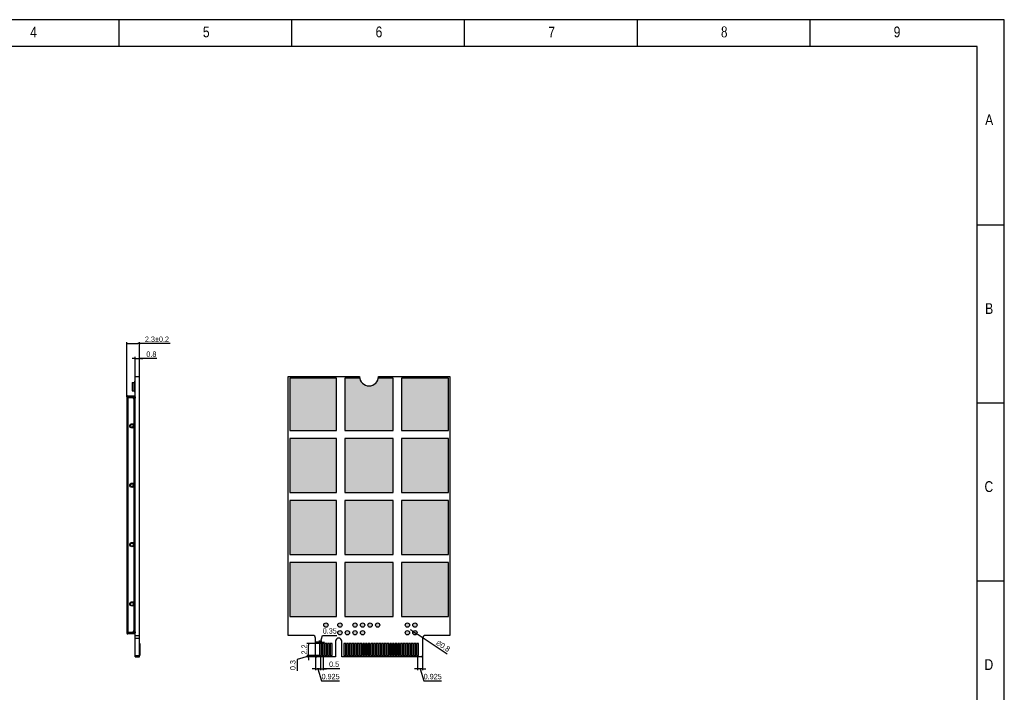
# Model space of a CAD drawing. Header units: millimetres. Extents: x 14844 to 15142, y 1964 to 2174.
# Tile 19 of 19: x 14959 to 15141, y 2050 to 2174. Entities that reach past the tile are written whole.
import ezdxf

# ---------------------------------------------------------------- set-up
doc = ezdxf.new("R2010")
doc.units = ezdxf.units.MM
doc.header["$LTSCALE"] = 30.734
doc.header["$PDMODE"] = 3
doc.header["$PDSIZE"] = 8
doc.layers.get('0').update_dxf_attribs({"linetype": 'CONTINUOUS'})
doc.layers.get('Defpoints').update_dxf_attribs({"linetype": 'CONTINUOUS'})
for name, color, linetype in [('01 实线', 7, 'CONTINUOUS'), ('03 标注', 7, 'CONTINUOUS'), ('07 图框', 15, 'CONTINUOUS')]:
    doc.layers.add(name, color=color, linetype=linetype)
doc.styles.add('ST1', font='arial.ttf', dxfattribs={"width": 0.8})
doc.dimstyles.new('ST-1', dxfattribs={"dimtxt": 1, "dimasz": 0.3, "dimexe": 0.3, "dimexo": 0, "dimgap": 0.3, "dimtad": 1, "dimdec": 3, "dimzin": 9, "dimdsep": 46, "dimtxsty": 'ST1', "dimblk": 'DOT', "dimcen": 0.1, "dimclrd": 256, "dimclre": 256, "dimclrt": 256, "dimadec": 0, "dimazin": 0, "dimtp": 0.1, "dimtm": 0.1, "dimtfac": 1, "dimtdec": 3, "dimtmove": 1, "dimatfit": 3, "dimfxl": 0, "dimtolj": 1, "dimlwd": -1, "dimlwe": -1, "dimarcsym": 0})

# ---------------------------------------------------------------- blocks, each defined once
blk = doc.blocks.new('_Dot')
at = {"color": 0, "linetype": 'ByBlock', "lineweight": -2}
blk.add_line((-0.5, 0), (-1, 0), dxfattribs=at)
at = {"color": 0, "linetype": 'ByBlock', "const_width": 0.5}
blk.add_lwpolyline([(-0.25, 0, 1), (0.25, 0, 1)], format="xyb", close=True, dxfattribs=at)
blk = doc.blocks.new('*D23')
at = {"layer": '03 标注', "ltscale": 0.05, "transparency": 16777216}
for p, q in [((14979.7, 2111.45), (14979.4, 2111.45)), ((14980, 2108.13), (14980, 2111.75)), ((14980, 2111.45), (14980.8, 2111.45)), ((14980, 2111.45), (14980.8, 2111.45)), ((14980.8, 2108.13), (14980.8, 2111.75)), ((14984.02, 2111.45), (14980.8, 2111.45)), ((14981.1, 2111.45), (14981.4, 2111.45))]:
    blk.add_line(p, q, dxfattribs=at)
at = {"layer": 'Defpoints', "color": 0, "ltscale": 0.05, "transparency": 16777216}
for p in [(14980.8, 2111.45), (14980, 2108.13), (14980.8, 2108.13)]:
    blk.add_point(p, dxfattribs=at)
at = {"layer": '03 标注', "ltscale": 0.05, "transparency": 16777216, "xscale": 0.3, "yscale": 0.3, "zscale": 0.3}
blk.add_blockref('_Dot', (14980, 2111.45), dxfattribs=at)
at = {"layer": '03 标注', "ltscale": 0.05, "transparency": 16777216, "xscale": 0.3, "yscale": 0.3, "zscale": 0.3, "rotation": 180}
blk.add_blockref('_Dot', (14980.8, 2111.45), dxfattribs=at)
at = {"layer": '03 标注', "ltscale": 0.05, "transparency": 16777216, "insert": (14982.99, 2112.26), "char_height": 1, "attachment_point": 5, "style": 'ST1'}
blk.add_mtext('\\A1;0.8', dxfattribs=at)
blk = doc.blocks.new('*D24')
at = {"layer": '03 标注', "ltscale": 0.05, "transparency": 16777216}
for p, q in [((15013.39, 2056.38), (15013.39, 2053.66)), ((15014.32, 2056.43), (15014.32, 2053.66)), ((15013.09, 2053.96), (15012.79, 2053.96)), ((15013.39, 2053.96), (15014.32, 2053.96)), ((15013.39, 2053.96), (15014.32, 2053.96)), ((15013.86, 2053.96), (15014.54, 2051.68)), ((15014.62, 2053.96), (15014.92, 2053.96)), ((15014.54, 2051.68), (15017.85, 2051.68))]:
    blk.add_line(p, q, dxfattribs=at)
at = {"layer": 'Defpoints', "color": 0, "ltscale": 0.05, "transparency": 16777216}
for p in [(15013.39, 2056.38), (15014.32, 2056.43), (15014.32, 2053.96)]:
    blk.add_point(p, dxfattribs=at)
at = {"layer": '03 标注', "ltscale": 0.05, "transparency": 16777216, "xscale": 0.3, "yscale": 0.3, "zscale": 0.3}
blk.add_blockref('_Dot', (15013.39, 2053.96), dxfattribs=at)
at = {"layer": '03 标注', "ltscale": 0.05, "transparency": 16777216, "xscale": 0.3, "yscale": 0.3, "zscale": 0.3, "rotation": 180}
blk.add_blockref('_Dot', (15014.32, 2053.96), dxfattribs=at)
at = {"layer": '03 标注', "ltscale": 0.05, "transparency": 16777216, "insert": (15016.19, 2052.49), "char_height": 1, "attachment_point": 5, "style": 'ST1'}
blk.add_mtext('\\A1;0.925', dxfattribs=at)
blk = doc.blocks.new('*D25')
at = {"layer": '03 标注', "ltscale": 0.05, "transparency": 16777216}
for p, q in [((15014.32, 2056.43), (15014.32, 2053.66)), ((15014.82, 2056.43), (15014.82, 2053.66)), ((15014.02, 2053.96), (15013.72, 2053.96)), ((15014.32, 2053.96), (15014.82, 2053.96)), ((15014.32, 2053.96), (15014.82, 2053.96)), ((15017.88, 2053.96), (15014.82, 2053.96)), ((15015.12, 2053.96), (15015.42, 2053.96))]:
    blk.add_line(p, q, dxfattribs=at)
at = {"layer": 'Defpoints', "color": 0, "ltscale": 0.05, "transparency": 16777216}
for p in [(15014.32, 2056.43), (15014.82, 2056.43), (15014.82, 2053.96)]:
    blk.add_point(p, dxfattribs=at)
at = {"layer": '03 标注', "ltscale": 0.05, "transparency": 16777216, "xscale": 0.3, "yscale": 0.3, "zscale": 0.3}
blk.add_blockref('_Dot', (15014.32, 2053.96), dxfattribs=at)
at = {"layer": '03 标注', "ltscale": 0.05, "transparency": 16777216, "xscale": 0.3, "yscale": 0.3, "zscale": 0.3, "rotation": 180}
blk.add_blockref('_Dot', (15014.82, 2053.96), dxfattribs=at)
at = {"layer": '03 标注', "ltscale": 0.05, "transparency": 16777216, "insert": (15016.85, 2054.77), "char_height": 1, "attachment_point": 5, "style": 'ST1'}
blk.add_mtext('\\A1;0.5', dxfattribs=at)
blk = doc.blocks.new('*D26')
at = {"layer": '03 标注', "ltscale": 0.05, "transparency": 16777216}
for p, q in [((15012.09, 2056.28), (15010.02, 2055.65)), ((15014.14, 2056.43), (15011.79, 2056.43)), ((15012.09, 2056.73), (15012.09, 2057.03)), ((15012.09, 2056.43), (15012.09, 2056.13)), ((15012.09, 2056.43), (15012.09, 2056.13)), ((15010.02, 2055.65), (15010.02, 2053.59)), ((15013.64, 2056.13), (15011.79, 2056.13)), ((15012.09, 2055.83), (15012.09, 2055.53))]:
    blk.add_line(p, q, dxfattribs=at)
at = {"layer": 'Defpoints', "color": 0, "ltscale": 0.05, "transparency": 16777216}
for p in [(15014.14, 2056.43), (15012.09, 2056.13), (15013.64, 2056.13)]:
    blk.add_point(p, dxfattribs=at)
at = {"layer": '03 标注', "ltscale": 0.05, "transparency": 16777216, "xscale": 0.3, "yscale": 0.3, "zscale": 0.3}
for p, rotation in [((15012.09, 2056.43), 270), ((15012.09, 2056.13), 90)]:
    blk.add_blockref('_Dot', p, dxfattribs=dict(at, rotation=rotation))
at = {"layer": '03 标注', "ltscale": 0.05, "transparency": 16777216, "insert": (15009.2, 2054.62), "char_height": 1, "attachment_point": 5, "rotation": 90, "style": 'ST1'}
blk.add_mtext('\\A1;0.3', dxfattribs=at)
blk = doc.blocks.new('*D27')
at = {"layer": '03 标注', "ltscale": 0.05, "transparency": 16777216}
for p, q in [((15014.14, 2058.63), (15011.79, 2058.63)), ((15012.09, 2056.73), (15012.09, 2058.33)), ((15014.14, 2056.43), (15011.79, 2056.43))]:
    blk.add_line(p, q, dxfattribs=at)
at = {"layer": 'Defpoints', "color": 0, "ltscale": 0.05, "transparency": 16777216}
for p in [(15012.09, 2058.63), (15014.14, 2058.63), (15014.14, 2056.43)]:
    blk.add_point(p, dxfattribs=at)
at = {"layer": '03 标注', "ltscale": 0.05, "transparency": 16777216, "xscale": 0.3, "yscale": 0.3, "zscale": 0.3}
for p, rotation in [((15012.09, 2058.63), 90), ((15012.09, 2056.43), 270)]:
    blk.add_blockref('_Dot', p, dxfattribs=dict(at, rotation=rotation))
at = {"layer": '03 标注', "ltscale": 0.05, "transparency": 16777216, "insert": (15011.29, 2057.53), "char_height": 1, "attachment_point": 5, "rotation": 90, "style": 'ST1'}
blk.add_mtext('\\A1;2.2', dxfattribs=at)
blk = doc.blocks.new('*D28')
at = {"layer": '03 标注', "ltscale": 0.05, "transparency": 16777216}
for p, q in [((15014.32, 2058.87), (15014.7, 2060.14)), ((15014.7, 2060.14), (15017.38, 2060.14)), ((15013.84, 2058.87), (15013.54, 2058.87)), ((15014.14, 2058.63), (15014.14, 2059.17)), ((15014.14, 2058.87), (15014.49, 2058.87)), ((15014.14, 2058.87), (15014.49, 2058.87)), ((15014.49, 2058.63), (15014.49, 2059.17)), ((15014.79, 2058.87), (15015.09, 2058.87))]:
    blk.add_line(p, q, dxfattribs=at)
at = {"layer": 'Defpoints', "color": 0, "ltscale": 0.05, "transparency": 16777216}
for p in [(15014.14, 2058.63), (15014.49, 2058.87), (15014.49, 2058.63)]:
    blk.add_point(p, dxfattribs=at)
at = {"layer": '03 标注', "ltscale": 0.05, "transparency": 16777216, "xscale": 0.3, "yscale": 0.3, "zscale": 0.3}
blk.add_blockref('_Dot', (15014.14, 2058.87), dxfattribs=at)
at = {"layer": '03 标注', "ltscale": 0.05, "transparency": 16777216, "xscale": 0.3, "yscale": 0.3, "zscale": 0.3, "rotation": 180}
blk.add_blockref('_Dot', (15014.49, 2058.87), dxfattribs=at)
at = {"layer": '03 标注', "ltscale": 0.05, "transparency": 16777216, "insert": (15016.04, 2060.95), "char_height": 1, "attachment_point": 5, "style": 'ST1'}
blk.add_mtext('\\A1;0.35', dxfattribs=at)
blk = doc.blocks.new('*D29')
at = {"layer": '03 标注', "ltscale": 0.05, "transparency": 16777216}
for p, q in [((15032.32, 2056.43), (15032.32, 2053.66)), ((15033.24, 2056.38), (15033.24, 2053.66)), ((15032.02, 2053.96), (15031.72, 2053.96)), ((15033.24, 2053.96), (15032.32, 2053.96)), ((15033.24, 2053.96), (15032.32, 2053.96)), ((15032.78, 2053.96), (15033.47, 2051.68)), ((15033.54, 2053.96), (15033.84, 2053.96)), ((15033.47, 2051.68), (15036.77, 2051.68))]:
    blk.add_line(p, q, dxfattribs=at)
at = {"layer": 'Defpoints', "color": 0, "ltscale": 0.05, "transparency": 16777216}
for p in [(15032.32, 2056.43), (15033.24, 2056.38), (15032.32, 2053.96)]:
    blk.add_point(p, dxfattribs=at)
at = {"layer": '03 标注', "ltscale": 0.05, "transparency": 16777216, "xscale": 0.3, "yscale": 0.3, "zscale": 0.3}
blk.add_blockref('_Dot', (15032.32, 2053.96), dxfattribs=at)
at = {"layer": '03 标注', "ltscale": 0.05, "transparency": 16777216, "xscale": 0.3, "yscale": 0.3, "zscale": 0.3, "rotation": 180}
blk.add_blockref('_Dot', (15033.24, 2053.96), dxfattribs=at)
at = {"layer": '03 标注', "ltscale": 0.05, "transparency": 16777216, "insert": (15035.12, 2052.49), "char_height": 1, "attachment_point": 5, "style": 'ST1'}
blk.add_mtext('\\A1;0.925', dxfattribs=at)
blk = doc.blocks.new('*D30')
at = {"layer": '03 标注', "ltscale": 0.05, "transparency": 16777216}
for p, q in [((15031.24, 2061.02), (15030.99, 2061.19)), ((15031.49, 2060.85), (15032.15, 2060.41)), ((15037.8, 2056.64), (15032.4, 2060.24))]:
    blk.add_line(p, q, dxfattribs=at)
at = {"layer": 'Defpoints', "color": 0, "ltscale": 0.05, "transparency": 16777216}
for p in [(15031.49, 2060.85), (15032.15, 2060.41)]:
    blk.add_point(p, dxfattribs=at)
at = {"layer": '03 标注', "ltscale": 0.05, "transparency": 16777216, "xscale": 0.3, "yscale": 0.3, "zscale": 0.3}
for p, rotation in [((15031.49, 2060.85), 326.2734688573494), ((15032.15, 2060.41), 146.2734688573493)]:
    blk.add_blockref('_Dot', p, dxfattribs=dict(at, rotation=rotation))
at = {"layer": '03 标注', "ltscale": 0.05, "transparency": 16777216, "insert": (15037.05, 2058.15), "char_height": 1, "attachment_point": 5, "rotation": 326.2735, "style": 'ST1'}
blk.add_mtext('\\A1;∅0.8', dxfattribs=at)

msp = doc.modelspace()

# ---------------------------------------------------------------- hatches: boundary and pattern name
at = {"layer": '03 标注', "ltscale": 0.05}
h = msp.add_hatch(color=256, dxfattribs=at)
h.dxf.hatch_style = 1
h.paths.add_polyline_path([(15008.6183, 2098.1321), (15017.3183, 2098.1321), (15017.3183, 2107.8321), (15008.6183, 2107.8321)])
h.paths.add_polyline_path([(15021.5942, 2107.8321), (15018.8183, 2107.8321), (15018.8183, 2098.1321), (15027.8183, 2098.1321), (15027.8183, 2107.8321), (15025.0424, 2107.8321, -0.84102145)])
h.paths.add_polyline_path([(15038.0183, 2107.8321), (15029.3183, 2107.8321), (15029.3183, 2098.1321), (15038.0183, 2098.1321)])
h.paths.add_polyline_path([(15038.0208, 2086.6321), (15038.0208, 2096.6321), (15029.3208, 2096.6321), (15029.3208, 2086.6321)])
h.paths.add_polyline_path([(15027.8208, 2096.6321), (15018.8208, 2096.6321), (15018.8208, 2086.6321), (15027.8208, 2086.6321)])
h.paths.add_polyline_path([(15017.3208, 2086.6321), (15017.3208, 2096.6321), (15008.6208, 2096.6321), (15008.6208, 2086.6321)])
h.paths.add_polyline_path([(15017.3208, 2085.1321), (15008.6208, 2085.1321), (15008.6208, 2075.1321), (15017.3208, 2075.1321)])
h.paths.add_polyline_path([(15018.8208, 2075.1321), (15027.8208, 2075.1321), (15027.8208, 2085.1321), (15018.8208, 2085.1321)])
h.paths.add_polyline_path([(15029.3208, 2075.1321), (15038.0208, 2075.1321), (15038.0208, 2085.1321), (15029.3208, 2085.1321)])
h.paths.add_polyline_path([(15029.3208, 2063.6321), (15038.0208, 2063.6321), (15038.0208, 2073.6321), (15029.3208, 2073.6321)])
h.paths.add_polyline_path([(15027.8208, 2073.6321), (15018.8208, 2073.6321), (15018.8208, 2063.6321), (15027.8208, 2063.6321)])
h.paths.add_polyline_path([(15017.3208, 2073.6321), (15008.6208, 2073.6321), (15008.6208, 2063.6321), (15017.3208, 2063.6321)])
h.paths.add_polyline_path([(15014.9183, 2062.0321, 1), (15015.7183, 2062.0321, 1)])
h.paths.add_polyline_path([(15017.5183, 2062.0321, 1), (15018.3183, 2062.0321, 1)])
h.paths.add_polyline_path([(15021.1183, 2062.0321, 1), (15020.3183, 2062.0321, 1)])
h.paths.add_polyline_path([(15021.7183, 2062.0321, 1), (15022.5183, 2062.0321, 1)])
h.paths.add_polyline_path([(15023.1183, 2062.0321, 1), (15023.9183, 2062.0321, 1)])
h.paths.add_polyline_path([(15025.3183, 2062.0321, 1), (15024.5183, 2062.0321, 1)])
h.paths.add_polyline_path([(15030.0183, 2062.0321, 1), (15030.8183, 2062.0321, 1)])
h.paths.add_polyline_path([(15031.4183, 2062.0321, 1), (15032.2183, 2062.0321, 1)])
h.paths.add_polyline_path([(15031.4183, 2060.6321, 1), (15032.2183, 2060.6321, 1)])
h.paths.add_polyline_path([(15030.8183, 2060.6321, 1), (15030.0183, 2060.6321, 1)])
h.paths.add_polyline_path([(15022.5183, 2060.6321, 1), (15021.7183, 2060.6321, 1)])
h.paths.add_polyline_path([(15020.3183, 2060.6321, 1), (15021.1183, 2060.6321, 1)])
h.paths.add_polyline_path([(15018.9183, 2060.6321, 1), (15019.7183, 2060.6321, 1)])
h.paths.add_polyline_path([(15018.3183, 2060.6321, 1), (15017.5183, 2060.6321, 1)])
h.paths.add_polyline_path([(15014.4933, 2058.6321), (15014.1433, 2058.6321), (15014.1433, 2056.4321), (15014.4933, 2056.4321)])
h.paths.add_polyline_path([(15014.9933, 2058.6321), (15014.6433, 2058.6321), (15014.6433, 2056.4321), (15014.9933, 2056.4321)])
h.paths.add_polyline_path([(15015.4933, 2058.6321), (15015.1433, 2058.6321), (15015.1433, 2056.4321), (15015.4933, 2056.4321)])
h.paths.add_polyline_path([(15015.6433, 2056.4321), (15015.9933, 2056.4321), (15015.9933, 2058.6321), (15015.6433, 2058.6321)])
h.paths.add_polyline_path([(15016.4933, 2058.6321), (15016.1433, 2058.6321), (15016.1433, 2056.4321), (15016.4933, 2056.4321)])
h.paths.add_polyline_path([(15018.6433, 2056.4321), (15018.9933, 2056.4321), (15018.9933, 2058.6321), (15018.6433, 2058.6321)])
h.paths.add_polyline_path([(15019.1433, 2056.4321), (15019.4933, 2056.4321), (15019.4933, 2058.6321), (15019.1433, 2058.6321)])
h.paths.add_polyline_path([(15019.6433, 2056.4321), (15019.9933, 2056.4321), (15019.9933, 2058.6321), (15019.6433, 2058.6321)])
h.paths.add_polyline_path([(15020.4933, 2058.6321), (15020.1433, 2058.6321), (15020.1433, 2056.4321), (15020.4933, 2056.4321)])
h.paths.add_polyline_path([(15020.6433, 2056.4321), (15020.9933, 2056.4321), (15020.9933, 2058.6321), (15020.6433, 2058.6321)])
h.paths.add_polyline_path([(15021.4933, 2058.6321), (15021.1433, 2058.6321), (15021.1433, 2056.4321), (15021.4933, 2056.4321)])
h.paths.add_polyline_path([(15021.9933, 2058.6321), (15021.6433, 2058.6321), (15021.6433, 2056.4321), (15021.9933, 2056.4321)])
h.paths.add_polyline_path([(15022.1433, 2056.4321), (15022.4933, 2056.4321), (15022.4933, 2058.6321), (15022.1433, 2058.6321)])
h.paths.add_polyline_path([(15022.9933, 2058.6321), (15022.6433, 2058.6321), (15022.6433, 2056.4321), (15022.9933, 2056.4321)])
h.paths.add_polyline_path([(15023.1433, 2056.4321), (15023.4933, 2056.4321), (15023.4933, 2058.6321), (15023.1433, 2058.6321)])
h.paths.add_polyline_path([(15023.9933, 2058.6321), (15023.6433, 2058.6321), (15023.6433, 2056.4321), (15023.9933, 2056.4321)])
h.paths.add_polyline_path([(15024.4933, 2058.6321), (15024.1433, 2058.6321), (15024.1433, 2056.4321), (15024.4933, 2056.4321)])
h.paths.add_polyline_path([(15024.9933, 2058.6321), (15024.6433, 2058.6321), (15024.6433, 2056.4321), (15024.9933, 2056.4321)])
h.paths.add_polyline_path([(15025.4933, 2058.6321), (15025.1433, 2058.6321), (15025.1433, 2056.4321), (15025.4933, 2056.4321)])
h.paths.add_polyline_path([(15025.9933, 2058.6321), (15025.6433, 2058.6321), (15025.6433, 2056.4321), (15025.9933, 2056.4321)])
h.paths.add_polyline_path([(15026.4933, 2058.6321), (15026.1433, 2058.6321), (15026.1433, 2056.4321), (15026.4933, 2056.4321)])
h.paths.add_polyline_path([(15026.6433, 2056.4321), (15026.9933, 2056.4321), (15026.9933, 2058.6321), (15026.6433, 2058.6321)])
h.paths.add_polyline_path([(15027.1433, 2056.4321), (15027.4933, 2056.4321), (15027.4933, 2058.6321), (15027.1433, 2058.6321)])
h.paths.add_polyline_path([(15027.9933, 2058.6321), (15027.6433, 2058.6321), (15027.6433, 2056.4321), (15027.9933, 2056.4321)])
h.paths.add_polyline_path([(15028.1433, 2056.4321), (15028.4933, 2056.4321), (15028.4933, 2058.6321), (15028.1433, 2058.6321)])
h.paths.add_polyline_path([(15028.6433, 2056.4321), (15028.9933, 2056.4321), (15028.9933, 2058.6321), (15028.6433, 2058.6321)])
h.paths.add_polyline_path([(15029.1433, 2056.4321), (15029.4933, 2056.4321), (15029.4933, 2058.6321), (15029.1433, 2058.6321)])
h.paths.add_polyline_path([(15029.9933, 2058.6321), (15029.6433, 2058.6321), (15029.6433, 2056.4321), (15029.9933, 2056.4321)])
h.paths.add_polyline_path([(15030.1433, 2056.4321), (15030.4933, 2056.4321), (15030.4933, 2058.6321), (15030.1433, 2058.6321)])
h.paths.add_polyline_path([(15030.9933, 2058.6321), (15030.6433, 2058.6321), (15030.6433, 2056.4321), (15030.9933, 2056.4321)])
h.paths.add_polyline_path([(15031.4933, 2058.6321), (15031.1433, 2058.6321), (15031.1433, 2056.4321), (15031.4933, 2056.4321)])
h.paths.add_polyline_path([(15031.9933, 2058.6321), (15031.6433, 2058.6321), (15031.6433, 2056.4321), (15031.9933, 2056.4321)])
h.paths.add_polyline_path([(15032.4933, 2058.6321), (15032.1433, 2058.6321), (15032.1433, 2056.4321), (15032.4933, 2056.4321)])

# ---------------------------------------------------------------- linework, layer by layer
at = {"layer": '01 实线'}
for p, q in [((14979.998, 2056.1321), (14979.998, 2108.1321)), ((14979.998, 2108.1321), (14980.798, 2108.1321)), ((14980.798, 2056.1321), (14980.798, 2108.1321)), ((15008.3183, 2060.1321), (15008.3183, 2108.1321)), ((15008.3183, 2108.1321), (15021.5683, 2108.1321)), ((15008.6183, 2107.8321), (15008.6183, 2098.1321)), ((15017.3183, 2107.8321), (15008.6183, 2107.8321)), ((15017.3183, 2098.1321), (15017.3183, 2107.8321)), ((15018.8183, 2107.8321), (15018.8183, 2098.1321)), ((15021.5942, 2107.8321), (15018.8183, 2107.8321)), ((15027.8183, 2107.8321), (15025.0424, 2107.8321)), ((15025.0683, 2108.1321), (15038.3183, 2108.1321)), ((15027.8183, 2098.1321), (15027.8183, 2107.8321)), ((15029.3183, 2107.8321), (15029.3183, 2098.1321)), ((15038.0183, 2107.8321), (15029.3183, 2107.8321)), ((15038.0183, 2098.1321), (15038.0183, 2107.8321)), ((15038.3183, 2108.1321), (15038.3183, 2060.1321)), ((14979.398, 2106.9821), (14979.398, 2105.4821)), ((14979.398, 2106.9821), (14979.798, 2106.9821)), ((14979.398, 2105.4821), (14979.798, 2105.4821)), ((14979.798, 2105.3921), (14979.798, 2107.0721)), ((14979.798, 2107.0721), (14979.998, 2107.0721)), ((14979.898, 2107.0721), (14979.898, 2107.2321)), ((14979.998, 2107.2321), (14979.898, 2107.2321)), ((14979.898, 2105.5321), (14979.898, 2106.9321)), ((14979.998, 2106.9321), (14979.898, 2106.9321)), ((14979.998, 2105.5321), (14979.898, 2105.5321)), ((14978.4481, 2104.3735), (14978.4481, 2060.5435)), ((14978.4481, 2104.3735), (14979.7981, 2104.3735)), ((14979.3981, 2104.1735), (14978.4481, 2104.1735)), ((14978.5981, 2104.5235), (14978.5981, 2104.1735)), ((14978.5981, 2104.5235), (14979.7981, 2104.5235)), ((14978.5981, 2104.1735), (14978.5981, 2060.7435)), ((14978.8181, 2104.3335), (14978.8181, 2104.1735)), ((14978.8181, 2104.3335), (14979.9681, 2104.3335)), ((14979.3981, 2104.3735), (14979.3981, 2104.5235)), ((14979.9681, 2104.1335), (14979.5724, 2104.1335)), ((14979.798, 2105.3921), (14979.998, 2105.3921)), ((14979.7981, 2104.3735), (14979.7981, 2104.5235)), ((14979.7981, 2061.1435), (14979.7981, 2103.7735)), ((14979.898, 2105.2321), (14979.898, 2105.3921)), ((14979.998, 2105.2321), (14979.898, 2105.2321)), ((15008.6183, 2098.1321), (15017.3183, 2098.1321)), ((15008.6208, 2096.6321), (15008.6208, 2086.6321)), ((15017.3208, 2096.6321), (15008.6208, 2096.6321)), ((15017.3208, 2086.6321), (15017.3208, 2096.6321)), ((15018.8183, 2098.1321), (15027.8183, 2098.1321)), ((15018.8208, 2096.6321), (15018.8208, 2086.6321)), ((15027.8208, 2096.6321), (15018.8208, 2096.6321)), ((15027.8208, 2086.6321), (15027.8208, 2096.6321)), ((15029.3183, 2098.1321), (15038.0183, 2098.1321)), ((15029.3208, 2096.6321), (15029.3208, 2086.6321)), ((15038.0208, 2096.6321), (15029.3208, 2096.6321)), ((15038.0208, 2086.6321), (15038.0208, 2096.6321)), ((15008.6208, 2086.6321), (15017.3208, 2086.6321)), ((15018.8208, 2086.6321), (15027.8208, 2086.6321)), ((15029.3208, 2086.6321), (15038.0208, 2086.6321)), ((15008.6208, 2085.1321), (15008.6208, 2075.1321)), ((15017.3208, 2085.1321), (15008.6208, 2085.1321)), ((15017.3208, 2075.1321), (15017.3208, 2085.1321)), ((15018.8208, 2085.1321), (15018.8208, 2075.1321)), ((15027.8208, 2085.1321), (15018.8208, 2085.1321)), ((15027.8208, 2075.1321), (15027.8208, 2085.1321)), ((15029.3208, 2085.1321), (15029.3208, 2075.1321)), ((15038.0208, 2085.1321), (15029.3208, 2085.1321)), ((15038.0208, 2075.1321), (15038.0208, 2085.1321)), ((15008.6208, 2075.1321), (15017.3208, 2075.1321)), ((15018.8208, 2075.1321), (15027.8208, 2075.1321)), ((15029.3208, 2075.1321), (15038.0208, 2075.1321)), ((15008.6208, 2073.6321), (15008.6208, 2063.6321)), ((15017.3208, 2073.6321), (15008.6208, 2073.6321)), ((15017.3208, 2063.6321), (15017.3208, 2073.6321)), ((15018.8208, 2073.6321), (15018.8208, 2063.6321)), ((15027.8208, 2073.6321), (15018.8208, 2073.6321)), ((15027.8208, 2063.6321), (15027.8208, 2073.6321)), ((15038.0208, 2073.6321), (15029.3208, 2073.6321)), ((15029.3208, 2073.6321), (15029.3208, 2063.6321)), ((15038.0208, 2063.6321), (15038.0208, 2073.6321)), ((15008.6208, 2063.6321), (15017.3208, 2063.6321)), ((15018.8208, 2063.6321), (15027.8208, 2063.6321)), ((15029.3208, 2063.6321), (15038.0208, 2063.6321)), ((14978.4481, 2060.7435), (14979.3981, 2060.7435)), ((14978.4481, 2060.5435), (14979.7981, 2060.5435)), ((14978.5981, 2060.3935), (14978.5981, 2060.7435)), ((14979.7981, 2060.3935), (14978.5981, 2060.3935)), ((14978.8181, 2060.5835), (14978.8181, 2060.7435)), ((14979.9681, 2060.5835), (14978.8181, 2060.5835)), ((14979.3981, 2060.5435), (14979.3981, 2060.3935)), ((14979.5724, 2060.7835), (14979.9681, 2060.7835)), ((14979.7981, 2060.5435), (14979.7981, 2060.3935)), ((14979.998, 2060.1321), (14980.798, 2060.1321)), ((15012.8933, 2060.1321), (15008.3183, 2060.1321)), ((15038.3183, 2060.1321), (15033.7433, 2060.1321)), ((14979.998, 2059.6321), (14980.798, 2059.6321)), ((14980.798, 2058.6321), (14980.818, 2058.6321)), ((14980.818, 2058.6321), (14980.818, 2056.4321)), ((15013.3933, 2056.3821), (15013.3933, 2059.6321)), ((15014.4933, 2058.6321), (15014.1433, 2058.6321)), ((15014.1433, 2058.6321), (15014.1433, 2056.4321)), ((15014.4933, 2056.4321), (15014.4933, 2058.6321)), ((15014.9933, 2058.6321), (15014.6433, 2058.6321)), ((15014.6433, 2058.6321), (15014.6433, 2056.4321)), ((15014.9933, 2056.4321), (15014.9933, 2058.6321)), ((15015.4933, 2058.6321), (15015.1433, 2058.6321)), ((15015.1433, 2058.6321), (15015.1433, 2056.4321)), ((15015.4933, 2056.4321), (15015.4933, 2058.6321)), ((15015.9933, 2058.6321), (15015.6433, 2058.6321)), ((15015.6433, 2058.6321), (15015.6433, 2056.4321)), ((15015.9933, 2056.4321), (15015.9933, 2058.6321)), ((15016.4933, 2058.6321), (15016.1433, 2058.6321)), ((15016.1433, 2058.6321), (15016.1433, 2056.4321)), ((15016.4933, 2056.4321), (15016.4933, 2058.6321)), ((15017.0933, 2059.0321), (15017.0933, 2056.1321)), ((15018.2936, 2056.1321), (15018.2933, 2059.0321)), ((15018.9933, 2058.6321), (15018.6433, 2058.6321)), ((15018.6433, 2058.6321), (15018.6433, 2056.4321)), ((15018.9933, 2056.4321), (15018.9933, 2058.6321)), ((15019.4933, 2058.6321), (15019.1433, 2058.6321)), ((15019.1433, 2058.6321), (15019.1433, 2056.4321)), ((15019.4933, 2056.4321), (15019.4933, 2058.6321)), ((15019.9933, 2058.6321), (15019.6433, 2058.6321)), ((15019.6433, 2058.6321), (15019.6433, 2056.4321)), ((15019.9933, 2056.4321), (15019.9933, 2058.6321)), ((15020.4933, 2058.6321), (15020.1433, 2058.6321)), ((15020.1433, 2058.6321), (15020.1433, 2056.4321)), ((15020.4933, 2056.4321), (15020.4933, 2058.6321)), ((15020.9933, 2058.6321), (15020.6433, 2058.6321)), ((15020.6433, 2058.6321), (15020.6433, 2056.4321)), ((15020.9933, 2056.4321), (15020.9933, 2058.6321)), ((15021.4933, 2058.6321), (15021.1433, 2058.6321)), ((15021.1433, 2058.6321), (15021.1433, 2056.4321)), ((15021.4933, 2056.4321), (15021.4933, 2058.6321)), ((15021.9933, 2058.6321), (15021.6433, 2058.6321)), ((15021.6433, 2058.6321), (15021.6433, 2056.4321)), ((15021.9933, 2056.4321), (15021.9933, 2058.6321)), ((15022.4933, 2058.6321), (15022.1433, 2058.6321)), ((15022.1433, 2058.6321), (15022.1433, 2056.4321)), ((15022.4933, 2056.4321), (15022.4933, 2058.6321)), ((15022.9933, 2058.6321), (15022.6433, 2058.6321)), ((15022.6433, 2058.6321), (15022.6433, 2056.4321)), ((15022.9933, 2056.4321), (15022.9933, 2058.6321)), ((15023.4933, 2058.6321), (15023.1433, 2058.6321)), ((15023.1433, 2058.6321), (15023.1433, 2056.4321)), ((15023.4933, 2056.4321), (15023.4933, 2058.6321)), ((15023.9933, 2058.6321), (15023.6433, 2058.6321)), ((15023.6433, 2058.6321), (15023.6433, 2056.4321)), ((15023.9933, 2056.4321), (15023.9933, 2058.6321)), ((15024.4933, 2058.6321), (15024.1433, 2058.6321)), ((15024.1433, 2058.6321), (15024.1433, 2056.4321)), ((15024.4933, 2056.4321), (15024.4933, 2058.6321)), ((15024.9933, 2058.6321), (15024.6433, 2058.6321)), ((15024.6433, 2058.6321), (15024.6433, 2056.4321)), ((15024.9933, 2056.4321), (15024.9933, 2058.6321)), ((15025.4933, 2058.6321), (15025.1433, 2058.6321)), ((15025.1433, 2058.6321), (15025.1433, 2056.4321)), ((15025.4933, 2056.4321), (15025.4933, 2058.6321)), ((15025.9933, 2058.6321), (15025.6433, 2058.6321)), ((15025.6433, 2058.6321), (15025.6433, 2056.4321)), ((15025.9933, 2056.4321), (15025.9933, 2058.6321)), ((15026.4933, 2058.6321), (15026.1433, 2058.6321)), ((15026.1433, 2058.6321), (15026.1433, 2056.4321)), ((15026.4933, 2056.4321), (15026.4933, 2058.6321)), ((15026.9933, 2058.6321), (15026.6433, 2058.6321)), ((15026.6433, 2058.6321), (15026.6433, 2056.4321)), ((15026.9933, 2056.4321), (15026.9933, 2058.6321)), ((15027.4933, 2058.6321), (15027.1433, 2058.6321)), ((15027.1433, 2058.6321), (15027.1433, 2056.4321)), ((15027.4933, 2056.4321), (15027.4933, 2058.6321)), ((15027.9933, 2058.6321), (15027.6433, 2058.6321)), ((15027.6433, 2058.6321), (15027.6433, 2056.4321)), ((15027.9933, 2056.4321), (15027.9933, 2058.6321)), ((15028.4933, 2058.6321), (15028.1433, 2058.6321)), ((15028.1433, 2058.6321), (15028.1433, 2056.4321)), ((15028.4933, 2056.4321), (15028.4933, 2058.6321)), ((15028.9933, 2058.6321), (15028.6433, 2058.6321)), ((15028.6433, 2058.6321), (15028.6433, 2056.4321)), ((15028.9933, 2056.4321), (15028.9933, 2058.6321)), ((15029.4933, 2058.6321), (15029.1433, 2058.6321)), ((15029.1433, 2058.6321), (15029.1433, 2056.4321)), ((15029.4933, 2056.4321), (15029.4933, 2058.6321)), ((15029.9933, 2058.6321), (15029.6433, 2058.6321)), ((15029.6433, 2058.6321), (15029.6433, 2056.4321)), ((15029.9933, 2056.4321), (15029.9933, 2058.6321)), ((15030.4933, 2058.6321), (15030.1433, 2058.6321)), ((15030.1433, 2058.6321), (15030.1433, 2056.4321)), ((15030.4933, 2056.4321), (15030.4933, 2058.6321)), ((15030.9933, 2058.6321), (15030.6433, 2058.6321)), ((15030.6433, 2058.6321), (15030.6433, 2056.4321)), ((15030.9933, 2056.4321), (15030.9933, 2058.6321)), ((15031.4933, 2058.6321), (15031.1433, 2058.6321)), ((15031.1433, 2058.6321), (15031.1433, 2056.4321)), ((15031.4933, 2056.4321), (15031.4933, 2058.6321)), ((15031.9933, 2058.6321), (15031.6433, 2058.6321)), ((15031.6433, 2058.6321), (15031.6433, 2056.4321)), ((15031.9933, 2056.4321), (15031.9933, 2058.6321)), ((15032.4933, 2058.6321), (15032.1433, 2058.6321)), ((15032.1433, 2058.6321), (15032.1433, 2056.4321)), ((15032.4933, 2056.4321), (15032.4933, 2058.6321)), ((15033.2433, 2059.6321), (15033.2433, 2056.3821)), ((14979.998, 2056.3821), (14980.798, 2056.3821)), ((14980.798, 2056.4321), (14980.818, 2056.4321)), ((15014.1433, 2056.4321), (15014.4933, 2056.4321)), ((15014.6433, 2056.4321), (15014.9933, 2056.4321)), ((15015.1433, 2056.4321), (15015.4933, 2056.4321)), ((15015.6433, 2056.4321), (15015.9933, 2056.4321)), ((15016.1433, 2056.4321), (15016.4933, 2056.4321)), ((15018.6433, 2056.4321), (15018.9933, 2056.4321)), ((15019.1433, 2056.4321), (15019.4933, 2056.4321)), ((15019.6433, 2056.4321), (15019.9933, 2056.4321)), ((15020.1433, 2056.4321), (15020.4933, 2056.4321)), ((15020.6433, 2056.4321), (15020.9933, 2056.4321)), ((15021.1433, 2056.4321), (15021.4933, 2056.4321)), ((15021.6433, 2056.4321), (15021.9933, 2056.4321)), ((15022.1433, 2056.4321), (15022.4933, 2056.4321)), ((15022.6433, 2056.4321), (15022.9933, 2056.4321)), ((15023.1433, 2056.4321), (15023.4933, 2056.4321)), ((15023.6433, 2056.4321), (15023.9933, 2056.4321)), ((15024.1433, 2056.4321), (15024.4933, 2056.4321)), ((15024.6433, 2056.4321), (15024.9933, 2056.4321)), ((15025.1433, 2056.4321), (15025.4933, 2056.4321)), ((15025.6433, 2056.4321), (15025.9933, 2056.4321)), ((15026.1433, 2056.4321), (15026.4933, 2056.4321)), ((15026.6433, 2056.4321), (15026.9933, 2056.4321)), ((15027.1433, 2056.4321), (15027.4933, 2056.4321)), ((15027.6433, 2056.4321), (15027.9933, 2056.4321)), ((15028.1433, 2056.4321), (15028.4933, 2056.4321)), ((15028.6433, 2056.4321), (15028.9933, 2056.4321)), ((15029.1433, 2056.4321), (15029.4933, 2056.4321)), ((15029.6433, 2056.4321), (15029.9933, 2056.4321)), ((15030.1433, 2056.4321), (15030.4933, 2056.4321)), ((15030.6433, 2056.4321), (15030.9933, 2056.4321)), ((15031.1433, 2056.4321), (15031.4933, 2056.4321)), ((15031.6433, 2056.4321), (15031.9933, 2056.4321)), ((15032.1433, 2056.4321), (15032.4933, 2056.4321)), ((14979.998, 2056.1321), (14980.798, 2056.1321)), ((15017.0933, 2056.1321), (15013.6433, 2056.1321)), ((15032.9933, 2056.1321), (15018.2936, 2056.1321))]:
    msp.add_line(p, q, dxfattribs=at)
for centre, radius in [((14979.3681, 2098.9585), 0.4), ((14979.3681, 2098.9585), 0.2784), ((14979.3681, 2087.9585), 0.4), ((14979.3681, 2087.9585), 0.2784), ((14979.3681, 2076.9585), 0.4), ((14979.3681, 2076.9585), 0.2784), ((14979.3681, 2065.9585), 0.4), ((14979.3681, 2065.9585), 0.2784), ((15015.3183, 2062.0321), 0.4), ((15017.9183, 2062.0321), 0.4), ((15020.7183, 2062.0321), 0.4), ((15022.1183, 2062.0321), 0.4), ((15023.5183, 2062.0321), 0.4), ((15024.9183, 2062.0321), 0.4), ((15030.4183, 2062.0321), 0.4), ((15031.8183, 2062.0321), 0.4), ((15017.9183, 2060.6321), 0.4), ((15019.3183, 2060.6321), 0.4), ((15020.7183, 2060.6321), 0.4), ((15022.1183, 2060.6321), 0.4), ((15030.4183, 2060.6321), 0.4), ((15031.8183, 2060.6321), 0.4)]:
    msp.add_circle(centre, radius, dxfattribs=at)
for centre, radius, start, end in [((15023.3183, 2108.1321), 1.75, 180, 0), ((14978.5981, 2104.3735), 0.15, 90, 180), ((14978.8181, 2104.1335), 0.2, 90, 169.825333), ((14979.3681, 2104.7068), 0.4833, 223.602819, 231.968693), ((14979.3681, 2104.7068), 0.4833, 223.602819, 231.968693), ((14979.3981, 2103.7735), 0.4, 0, 90), ((14979.3681, 2104.7068), 0.4833, 308.031307, 316.397181), ((14979.3681, 2104.7068), 0.4833, 308.031307, 316.397181), ((14978.5981, 2060.5435), 0.15, 180, 270), ((14978.8181, 2060.7835), 0.2, 190.174667, 270), ((14979.3681, 2060.2102), 0.4833, 128.031307, 136.397181), ((14979.3681, 2060.2102), 0.4833, 128.031307, 136.397181), ((14979.3981, 2061.1435), 0.4, 270, 0), ((14979.3681, 2060.2102), 0.4833, 43.602819, 51.968693), ((15012.8933, 2059.6321), 0.5, 359.999957, 90.000043), ((15033.7432, 2059.6321), 0.5, 89.995654, 180.004346), ((15017.6933, 2059.0321), 0.6, 0, 180), ((15013.6433, 2056.3821), 0.25, 179.999957, 270.000043), ((15032.9932, 2056.3821), 0.25, 270.009836, 359.990164)]:
    msp.add_arc(centre, radius, start, end, dxfattribs=at)
at = {"layer": '03 标注', "ltscale": 0.05}
for p, q in [((14978.4481, 2104.3735), (14978.4481, 2114.5112)), ((14978.7481, 2114.2112), (14980.498, 2114.2112)), ((14980.798, 2108.1321), (14980.798, 2114.5112)), ((14986.446, 2114.2112), (14980.798, 2114.2112)), ((14979.9681, 2104.3335), (14979.9681, 2104.1335)), ((14979.9681, 2060.7835), (14979.9681, 2060.5835))]:
    msp.add_line(p, q, dxfattribs=at)
at = {"layer": '07 图框'}
for p, q in [((15141.035, 2174.2673), (14844.035, 2174.2673)), ((14977.035, 2169.2673), (14977.035, 2174.2673)), ((15009.035, 2169.2673), (15009.035, 2174.2673)), ((15041.035, 2169.2673), (15041.035, 2174.2673)), ((15073.035, 2169.2673), (15073.035, 2174.2673)), ((15105.035, 2169.2673), (15105.035, 2174.2673)), ((15141.035, 1964.2673), (15141.035, 2174.2673)), ((15136.035, 2169.2673), (14849.035, 2169.2673)), ((15136.035, 1969.2673), (15136.035, 2169.2673)), ((15136.035, 2136.2673), (15141.035, 2136.2673)), ((15136.035, 2103.2673), (15141.035, 2103.2673)), ((15136.035, 2070.2673), (15141.035, 2070.2673))]:
    msp.add_line(p, q, dxfattribs=at)

# ---------------------------------------------------------------- block references
at = {"layer": '03 标注', "ltscale": 0.05, "xscale": 0.3, "yscale": 0.3, "zscale": 0.3, "rotation": 180}
msp.add_blockref('_Dot', (14978.4481, 2114.2112), dxfattribs=at)
at = {"layer": '03 标注', "ltscale": 0.05, "xscale": 0.3, "yscale": 0.3, "zscale": 0.3}
msp.add_blockref('_Dot', (14980.798, 2114.2112), dxfattribs=at)

# ---------------------------------------------------------------- texts
at = {"layer": '03 标注', "ltscale": 0.05, "insert": (14984.0207, 2115.0222), "char_height": 1, "attachment_point": 5, "style": 'ST1'}
msp.add_mtext('\\A1;2.3±0.2', dxfattribs=at)
at = {"layer": '07 图框', "char_height": 2, "width": 4.124945, "style": 'ST1'}
for s, insert, attachment_point in [('4', (14960.534, 2170.9718), 7), ('5', (14992.534, 2170.9718), 7), ('6', (15024.534, 2170.9718), 7), ('7', (15056.534, 2170.9718), 7), ('{\\fBatang|b0|i0|c129|p18;8}', (15088.534, 2170.9718), 7), ('9', (15120.534, 2170.9718), 7), ('A', (15138.9791, 2154.7137), 9), ('B', (15138.9791, 2121.7137), 3), ('C', (15138.9791, 2088.7137), 3), ('D', (15138.9791, 2055.7137), 3)]:
    msp.add_mtext(s, dxfattribs=dict(at, insert=insert, attachment_point=attachment_point))

# ---------------------------------------------------------------- dimensions: what is measured, and where the dimension line sits
at = {"layer": '03 标注', "ltscale": 0.05}
for base, p1, p2, picture, middle in [((14980.798, 2111.4485), (14979.998, 2108.1321), (14980.798, 2108.1321), '*D23', (14982.9894, 2111.5664)), ((15014.8183, 2053.9589), (15014.3183, 2056.4321), (15014.8183, 2056.4321), '*D25', (15016.8484, 2054.0028))]:
    dim = msp.add_linear_dim(base=base, p1=p1, p2=p2, dimstyle='ST-1', dxfattribs=at)
    dim.commit()
    dim.dimension.update_dxf_attribs({"geometry": picture, "text_midpoint": middle, "dimtype": 160})
for base, p1, p2, picture, middle in [((15014.4933, 2058.8748), (15014.1433, 2058.6321), (15014.4933, 2058.6321), '*D28', (15014.9965, 2060.9466)), ((15014.3183, 2053.9589), (15013.3933, 2056.3821), (15014.3183, 2056.4321), '*D24', (15014.8403, 2052.4877)), ((15032.3183, 2053.9589), (15033.2433, 2056.3821), (15032.3183, 2056.4321), '*D29', (15033.7653, 2052.4877))]:
    dim = msp.add_linear_dim(base=base, p1=p1, p2=p2, dimstyle='ST-1', dxfattribs=at)
    dim.commit()
    dim.dimension.update_dxf_attribs({"geometry": picture, "text_midpoint": middle})
dim = msp.add_diameter_dim_2p(p1=(15031.4856, 2060.8542), p2=(15032.151, 2060.41), dimstyle='ST-1', dxfattribs=at)
dim.commit()
dim.dimension.update_dxf_attribs({"geometry": '*D30', "text_midpoint": (15036.5805, 2057.4529), "dimtype": 163})
dim = msp.add_linear_dim(base=(15012.0875, 2058.6321), p1=(15014.1433, 2056.4321), p2=(15014.1433, 2058.6321), angle=90, dimstyle='ST-1', dxfattribs=at)
dim.commit()
dim.dimension.update_dxf_attribs({"geometry": '*D27', "text_midpoint": (15011.2854, 2057.5321)})
dim = msp.add_linear_dim(base=(15012.0875, 2056.1321), p1=(15014.1433, 2056.4321), p2=(15013.6433, 2056.1321), angle=90, dimstyle='ST-1', dxfattribs=at)
dim.commit()
dim.dimension.update_dxf_attribs({"geometry": '*D26', "text_midpoint": (15010.0156, 2055.3513), "dimtype": 160})

doc.saveas('drawing.dxf')
